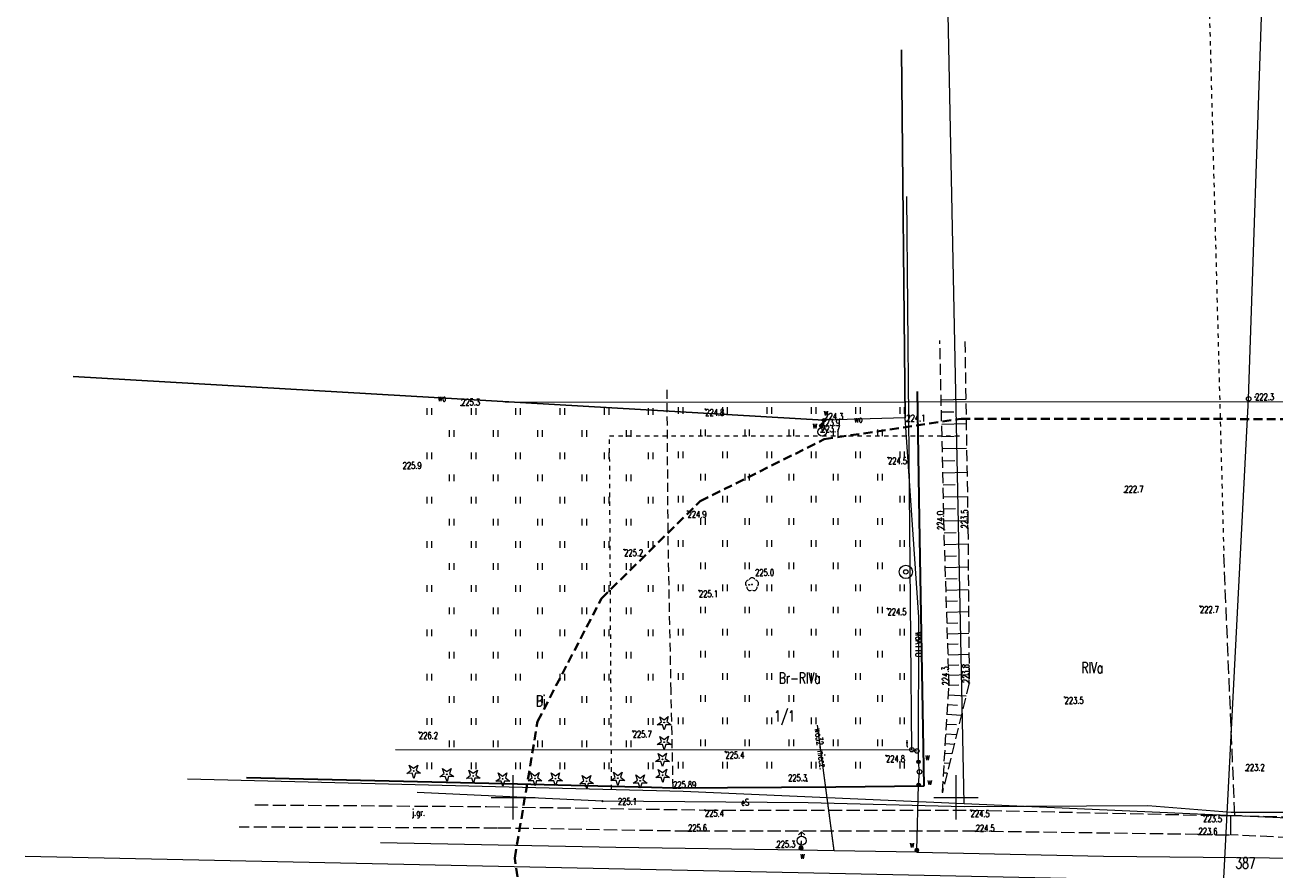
# Model space of a CAD drawing. Header units: metres. Extents: x 7496982 to 7497528, y 5603168 to 5605598.
# Tile 60 of 74: x 7496995 to 7497136, y 5605092 to 5605187. Entities that reach past the tile are written whole.
import ezdxf
from ezdxf.enums import TextEntityAlignment as Align

# ---------------------------------------------------------------- set-up
doc = ezdxf.new("R2010")
doc.units = ezdxf.units.M
doc.header["$MEASUREMENT"] = 0
for name, pattern in [('1', [0]), ('1_SUEP_A', [0]), ('1_SUTP_A', [0]), ('1_SUTP_B', [0]), ('1_SUWP', [0]), ('2', [1.5, 1, -0.5]), ('2_1', [0]), ('2_14', [0]), ('2_OTKJ', [2, 1.5, -0.5]), ('2_OTOO', [0]), ('2_OTRK', [1.75, 1.25, -0.5]), ('2_OTRKG', [1.75, 1.25, -0.5]), ('2_OTZT', [1.5, 1, -0.5]), ('4', [2.5, 1.5, -1]), ('GDE', [0]), ('GUK', [2, 1.5, -0.5]), ('GUZ', [1, 0.5, -0.5])]:
    doc.linetypes.add(name, pattern=pattern)
doc.layers.get('0').update_dxf_attribs({"color": 250, "linetype": 'CONTINUOUS', "lineweight": 100})
for name, color, linetype, lineweight in [('_MAPA_L_0', 7, '1', 18), ('EDZPD_L_0', 3, 'GDE', 18), ('EDZTD_T_0', 3, 'CONTINUOUS', 18), ('EKLPK_L_0', 90, 'GUK', 18), ('EKLTK_T_0', 90, 'CONTINUOUS', 25), ('EUZOU_T_0', 90, 'CONTINUOUS', 25), ('EUZPU_L_0', 90, '4', 18), ('EUZPU_L_4', 90, '4', 18), ('OTK_E_T_0', 7, 'CONTINUOUS', 0), ('OTK_L_0', 7, '2_OTKJ', 18), ('OTO_L_0', 7, '2_OTOO', 35), ('OTR_L_1', 7, '2_OTRK', 18), ('OTR_T_0', 7, 'CONTINUOUS', 18), ('OTR_T_1', 7, 'CONTINUOUS', 18), ('OTZ_L_3', 7, '2_OTZT', 18), ('OTZ_T_0', 3, 'CONTINUOUS', 18), ('OTZ_T_1', 3, 'CONTINUOUS', 18), ('SUEP_E_T_0', 1, 'CONTINUOUS', 0), ('SUEP_L_0', 1, '1_SUEP_A', 18), ('SUER_T_0', 1, 'CONTINUOUS', 18), ('SUP_E_T_1', 7, 'CONTINUOUS', 0), ('SUP_T_0', 7, 'CONTINUOUS', 18), ('SUP_T_2', 7, 'CONTINUOUS', 18), ('SUP_T_4', 7, 'CONTINUOUS', 18), ('SUTP_L_0', 30, '1_SUTP_A', 18), ('SUW_E_T_2', 5, 'CONTINUOUS', 0), ('SUW_T_2', 5, 'CONTINUOUS', 18), ('SUW_T_3', 5, 'CONTINUOUS', 18), ('SUW_T_5', 5, 'CONTINUOUS', 18), ('SUWP_E_T_0', 5, 'CONTINUOUS', 0), ('SUWP_L_0', 5, '1_SUWP', 18), ('ZAKRES_L_0_a', 1, '2', 40)]:
    doc.layers.add(name, color=color, linetype=linetype, lineweight=lineweight)
doc.styles.get("Standard").update_dxf_attribs({"font": 'Simplex.SHX', "width": 0.75})

# ---------------------------------------------------------------- blocks, each defined once
blk = doc.blocks.new('2_OTZT')
at = {"linetype": 'Continuous'}
for p, q in [((-0.2625, -0.375), (-0.2625, 0.375)), ((0.2625, -0.375), (0.2625, 0.375))]:
    blk.add_line(p, q, dxfattribs=at)
blk = doc.blocks.new('1_SUWH')
at = {"linetype": 'Continuous'}
for p, q in [((0, 1), (-0.35355, 0.64645)), ((0, 1), (0.35355, 0.64645)), ((0, 0.5), (0, 1))]:
    blk.add_line(p, q, dxfattribs=at)
blk.add_circle((0, 0), 0.5, dxfattribs=at)
blk = doc.blocks.new('1_SUWS')
at = {"linetype": 'Continuous'}
for radius in [0.75, 0.25]:
    blk.add_circle((0, 0), radius, dxfattribs=at)
blk = doc.blocks.new('1_SUWW')
at = {"linetype": 'Continuous'}
for radius in [0.2, 0.175, 0.15, 0.125, 0.1, 0.075, 0.05, 0.025, 0.00715]:
    blk.add_circle((0, 0), radius, dxfattribs=at)
blk = doc.blocks.new('1_SUPK')
at = {"linetype": 'Continuous'}
blk.add_circle((0, 0), 0.25, dxfattribs=at)
blk = doc.blocks.new('1_SUPP')
at = {"linetype": 'Continuous'}
blk.add_circle((0, 0), 0.25, dxfattribs=at)
blk = doc.blocks.new('1_SUPW')
at = {"linetype": 'Continuous'}
blk.add_circle((0, 0), 0.25, dxfattribs=at)
blk = doc.blocks.new('1_SUPS')
at = {"linetype": 'Continuous'}
blk.add_circle((0, 0), 0.0625, dxfattribs=at)
blk = doc.blocks.new('2_OTZL')
at = {"linetype": 'Continuous'}
blk.add_circle((0, 0), 0.045, dxfattribs=at)
for centre, start, end in [((-0.36, 0.12), 102.1445, 221.86), ((0, 0.38), 30.1401, 149.8599), ((0.36, 0.12), 318.14, 77.8555), ((-0.22, -0.3), 174.1482, 293.8542), ((0.22, -0.3), 246.1458, 5.8518)]:
    blk.add_arc(centre, 0.375, start, end, dxfattribs=at)
blk = doc.blocks.new('2_OTZG')
at = {"linetype": 'Continuous'}
for p, q in [((-0.78225, -0.26495), (-0.3012, 0.09375)), ((-0.3012, 0.09375), (-0.4937, 0.6621)), ((-0.4937, 0.6621), (-0.0039, 0.31545)), ((-0.0039, 0.31545), (0.4771, 0.67415)), ((0.4771, 0.67415), (0.2988, 0.1012)), ((0.2988, 0.1012), (0.7886, -0.24545)), ((-0.18225, -0.2575), (-0.78225, -0.26495)), ((0.01025, -0.82585), (-0.18225, -0.2575)), ((0.1886, -0.2529), (0.01025, -0.82585)), ((0.7886, -0.24545), (0.1886, -0.2529))]:
    blk.add_line(p, q, dxfattribs=at)
blk.add_circle((0, 0), 0.045, dxfattribs=at)
blk = doc.blocks.new('2_OTRS')
at = {"linetype": 'Continuous'}
blk.add_circle((0, 0), 0.045, dxfattribs=at)
blk = doc.blocks.new('2_OTRN')
at = {"linetype": 'Continuous'}
blk.add_circle((0, 0), 0.045, dxfattribs=at)

msp = doc.modelspace()

# ---------------------------------------------------------------- linework, layer by layer
at = {"layer": '_MAPA_L_0', "linetype": '1'}
for p, q in [((7497049.14755, 5605144.62023), (7497252.42355, 5605144.74602)), ((7497050, 5605097.5), (7497050, 5605102.5)), ((7497100, 5605097.5), (7497100, 5605102.5)), ((7497047.5, 5605100), (7497052.5, 5605100)), ((7497097.5, 5605100), (7497102.5, 5605100))]:
    msp.add_line(p, q, dxfattribs=at)
at = {"layer": 'EDZPD_L_0', "linetype": '1'}
for p, q in [((7497100.94, 5605099.31), (7497098.74, 5605207.3)), ((7497013.23, 5605102.11), (7497069.2, 5605100.7)), ((7497069.2, 5605100.7), (7497100.94, 5605099.31)), ((7497100.94, 5605099.31), (7497195.35, 5605095.17))]:
    msp.add_line(p, q, dxfattribs=at)
at = {"layer": 'EKLPK_L_0', "linetype": 'GUK'}
msp.add_line((7497131.48205, 5605097.97069), (7497130.22256, 5605127.86595), dxfattribs=at)
at = {"layer": 'EUZPU_L_0', "linetype": 'GUZ'}
for p, q in [((7497060.88016, 5605140.79187), (7497100.78052, 5605140.7938)), ((7497061.11244, 5605100.90374), (7497060.88016, 5605140.79187))]:
    msp.add_line(p, q, dxfattribs=at)
at = {"layer": 'EUZPU_L_4', "linetype": 'GUZ'}
msp.add_line((7497126.8833, 5605253.33825), (7497130.22256, 5605127.86595), dxfattribs=at)
at = {"layer": 'OTK_L_0', "linetype": '2_OTKJ'}
for p, q in [((7497020.851, 5605099.154), (7497047.008, 5605098.964)), ((7497047.008, 5605098.964), (7497071.648, 5605098.576)), ((7497071.648, 5605098.576), (7497101.663, 5605098.566)), ((7497101.663, 5605098.566), (7497127.909, 5605097.995)), ((7497127.909, 5605097.995), (7497131.0061, 5605097.9276)), ((7497140.233, 5605097.739), (7497131.0061, 5605097.9276)), ((7497048.207, 5605096.539), (7497019.074, 5605096.639)), ((7497069.752, 5605096.178), (7497048.207, 5605096.539)), ((7497102.218, 5605096.172), (7497069.752, 5605096.178)), ((7497127.377, 5605095.814), (7497102.218, 5605096.172)), ((7497127.377, 5605095.814), (7497131.0061, 5605095.7624)), ((7497139.854, 5605095.355), (7497131.0061, 5605095.7624))]:
    msp.add_line(p, q, dxfattribs=at)
at = {"layer": 'OTK_L_0', "linetype": '2_14'}
msp.add_line((7497131.0061, 5605097.9276), (7497131.0061, 5605095.7624), dxfattribs=at)
at = {"layer": 'OTO_L_0', "linetype": '2_OTOO'}
for p, q in [((7497095.62, 5605145.83), (7497095.85, 5605131.41)), ((7497095.85, 5605131.41), (7497096.38, 5605101.26)), ((7497050.49, 5605101.51), (7497019.89, 5605102.19)), ((7497065.63, 5605101.13), (7497050.49, 5605101.51)), ((7497068.06, 5605101.06), (7497065.63, 5605101.13)), ((7497086.44, 5605101.15), (7497068.06, 5605101.06)), ((7497096.38, 5605101.26), (7497086.44, 5605101.15))]:
    msp.add_line(p, q, dxfattribs=at)
at = {"layer": 'OTR_L_1', "linetype": '2_OTRKG'}
for p, q in [((7497098.655, 5605130.201), (7497098.176, 5605151.561)), ((7497099.218, 5605112.661), (7497098.655, 5605130.201)), ((7497098.462, 5605100.593), (7497099.218, 5605112.661))]:
    msp.add_line(p, q, dxfattribs=at)
at = {"layer": 'OTR_L_1', "linetype": '2_OTRK'}
for p, q in [((7497100.996, 5605151.448), (7497101.3475, 5605130.36466)), ((7497101.3475, 5605130.36466), (7497101.491, 5605112.913)), ((7497101.491, 5605112.913), (7497098.462, 5605100.593))]:
    msp.add_line(p, q, dxfattribs=at)
at = {"layer": 'OTR_L_1', "linetype": '2_1'}
for p, q in [((7497098.32569, 5605144.88592), (7497101.10436, 5605144.94823)), ((7497098.35676, 5605143.50056), (7497099.74211, 5605143.53163)), ((7497098.38773, 5605142.11918), (7497101.1505, 5605142.18114)), ((7497098.41862, 5605140.74176), (7497099.79604, 5605140.77265)), ((7497098.44942, 5605139.36829), (7497101.19637, 5605139.42989)), ((7497098.48013, 5605137.99876), (7497099.84967, 5605138.02947)), ((7497098.51076, 5605136.63315), (7497101.24197, 5605136.6944)), ((7497098.54129, 5605135.27146), (7497099.90299, 5605135.30199)), ((7497098.57174, 5605133.91367), (7497101.28732, 5605133.97457)), ((7497098.6021, 5605132.55978), (7497099.956, 5605132.59014)), ((7497098.63238, 5605131.20977), (7497101.3324, 5605131.27031)), ((7497098.66572, 5605129.86692), (7497100.0083, 5605129.91001)), ((7497098.70831, 5605128.54017), (7497101.3618, 5605128.62534)), ((7497098.75039, 5605127.22907), (7497100.06149, 5605127.27116)), ((7497098.79198, 5605125.93344), (7497101.38325, 5605126.01661)), ((7497098.83308, 5605124.65308), (7497100.11343, 5605124.69418)), ((7497098.87369, 5605123.38782), (7497101.4042, 5605123.46905)), ((7497098.91382, 5605122.13749), (7497100.16416, 5605122.17762)), ((7497098.95348, 5605120.9019), (7497101.42466, 5605120.98122)), ((7497098.99268, 5605119.68089), (7497100.21369, 5605119.72008)), ((7497099.03141, 5605118.47427), (7497101.44463, 5605118.55173)), ((7497099.06968, 5605117.28189), (7497100.26206, 5605117.32016)), ((7497099.1075, 5605116.10357), (7497101.46414, 5605116.17921)), ((7497099.14488, 5605114.93914), (7497100.3093, 5605114.97652)), ((7497099.18181, 5605113.78845), (7497101.48319, 5605113.86232)), ((7497099.14993, 5605111.57437), (7497101.13137, 5605111.45024)), ((7497099.21763, 5605112.67252), (7497100.33356, 5605112.70834)), ((7497099.08114, 5605110.47623), (7497100.17927, 5605110.40744)), ((7497099.01234, 5605109.37809), (7497100.59749, 5605109.27879)), ((7497098.94355, 5605108.27996), (7497100.04169, 5605108.21117)), ((7497098.80596, 5605106.08368), (7497099.79668, 5605106.02162)), ((7497098.87476, 5605107.18182), (7497100.06362, 5605107.10734)), ((7497098.73717, 5605104.98555), (7497099.52975, 5605104.9359)), ((7497098.66838, 5605103.88741), (7497099.26281, 5605103.85017)), ((7497098.53079, 5605101.69114), (7497098.72894, 5605101.67872)), ((7497098.59959, 5605102.78927), (7497098.99587, 5605102.76445))]:
    msp.add_line(p, q, dxfattribs=at)
msp.add_point((7497098.462, 5605100.593), dxfattribs=at)
at = {"layer": 'OTZ_L_3', "linetype": '2_OTZT'}
for p, q in [((7497067.51, 5605128.49), (7497067.38, 5605146.43)), ((7497095.62, 5605145.83), (7497095.85, 5605131.41)), ((7497095.85, 5605131.41), (7497096.38, 5605101.26)), ((7497067.84, 5605111.96), (7497067.51, 5605128.49)), ((7497068.06, 5605101.06), (7497067.84, 5605111.96)), ((7497050.49, 5605101.51), (7497019.89, 5605102.19)), ((7497065.63, 5605101.13), (7497050.49, 5605101.51)), ((7497068.06, 5605101.06), (7497065.63, 5605101.13)), ((7497086.44, 5605101.15), (7497068.06, 5605101.06)), ((7497096.38, 5605101.26), (7497086.44, 5605101.15))]:
    msp.add_line(p, q, dxfattribs=at)
at = {"layer": 'SUEP_L_0', "linetype": '1_SUEP_A'}
for p, q in [((7497060.08, 5605099.57), (7497039.18, 5605100.56)), ((7497083.29, 5605099.39), (7497060.08, 5605099.57)), ((7497100.93, 5605098.93), (7497083.29, 5605099.39)), ((7497121.64, 5605099.06), (7497100.93, 5605098.93)), ((7497131.05, 5605098.3), (7497121.64, 5605099.06)), ((7497144.21, 5605098.32), (7497131.05, 5605098.3))]:
    msp.add_line(p, q, dxfattribs=at)
at = {"layer": 'SUTP_L_0', "linetype": '1_SUTP_B'}
for p, q in [((7497133.04124, 5605144.98671), (7497134.81015, 5605197.29162)), ((7497127.87227, 5605045.45899), (7497133.04124, 5605144.98671))]:
    msp.add_line(p, q, dxfattribs=at)
at = {"layer": 'SUTP_L_0', "linetype": '1_SUTP_A'}
for p, q in [((7497095.01, 5605105.38), (7497094.45, 5605167.82)), ((7497036.73, 5605105.42), (7497095.01, 5605105.38)), ((7497095.01, 5605105.38), (7497095.59, 5605105.24)), ((7496994.884, 5605093.382), (7497161.762, 5605089.859))]:
    msp.add_line(p, q, dxfattribs=at)
at = {"layer": 'SUWP_L_0', "linetype": '1_SUWP'}
for p, q in [((7497093.83, 5605184.39), (7497094.25, 5605142.85)), ((7497094.25, 5605142.85), (7497093.83, 5605184.39)), ((7497085.09, 5605142.56), (7497000.32, 5605147.5)), ((7497000.32, 5605147.5), (7497085.09, 5605142.56)), ((7497094.25, 5605142.85), (7497085.09, 5605142.56)), ((7497094.25, 5605142.85), (7497085.09, 5605142.56)), ((7497095.82, 5605120.33), (7497094.25, 5605142.85)), ((7497095.82, 5605120.33), (7497094.25, 5605142.85)), ((7497085.09, 5605142.56), (7497084.79, 5605141.93)), ((7497085.09, 5605142.56), (7497084.79, 5605141.93)), ((7497084.79, 5605141.93), (7497084.89, 5605141.26)), ((7497084.79, 5605141.93), (7497084.89, 5605141.26)), ((7497095.77, 5605104.01), (7497095.82, 5605120.33)), ((7497095.77, 5605104.01), (7497095.82, 5605120.33)), ((7497086.24, 5605093.99), (7497084.38, 5605108.17)), ((7497086.23737, 5605093.98644), (7497084.38, 5605108.17)), ((7497095.88, 5605102.89), (7497095.77, 5605104.01)), ((7497095.88, 5605102.89), (7497095.77, 5605104.01)), ((7497095.78, 5605101.42), (7497095.88, 5605102.89)), ((7497095.78, 5605101.42), (7497095.88, 5605102.89)), ((7497095.57067, 5605094.02894), (7497095.78, 5605101.42)), ((7497095.57317, 5605094.06255), (7497095.78, 5605101.42)), ((7497061.59016, 5605094.33369), (7497035.01598, 5605094.87078)), ((7497061.59016, 5605094.33369), (7497035.01598, 5605094.87078)), ((7497082.49889, 5605094.24426), (7497082.56792, 5605095.11443)), ((7497082.50326, 5605094.34816), (7497082.56792, 5605095.11443)), ((7497082.47011, 5605094.03952), (7497061.59016, 5605094.33369)), ((7497082.47011, 5605094.03952), (7497061.59016, 5605094.33369)), ((7497082.50326, 5605094.34816), (7497082.47011, 5605094.03952)), ((7497082.49889, 5605094.24426), (7497082.47011, 5605094.03952)), ((7497086.23737, 5605093.98644), (7497082.47011, 5605094.03952)), ((7497086.23737, 5605093.98644), (7497082.47011, 5605094.03952)), ((7497095.5888, 5605093.81259), (7497086.23737, 5605093.98644)), ((7497095.5888, 5605093.81259), (7497086.23737, 5605093.98644)), ((7497095.5888, 5605093.81259), (7497095.57067, 5605094.02894)), ((7497095.5888, 5605093.81259), (7497095.57317, 5605094.06255)), ((7497095.5888, 5605093.81259), (7497116.66242, 5605093.38263)), ((7497095.5888, 5605093.81259), (7497116.66242, 5605093.38263)), ((7497116.66242, 5605093.38263), (7497151.69136, 5605093.03301)), ((7497116.66242, 5605093.38263), (7497151.69136, 5605093.03301))]:
    msp.add_line(p, q, dxfattribs=at)
at = {"layer": 'ZAKRES_L_0_a', "linetype": '2'}
for p, q in [((7497085.12067, 5605140.42112), (7497100.59098, 5605142.74208)), ((7497100.59098, 5605142.74208), (7497201.5427, 5605142.63076)), ((7497071.12475, 5605133.43316), (7497085.12067, 5605140.42112)), ((7497059.97323, 5605122.46223), (7497071.12475, 5605133.43316)), ((7497052.75772, 5605108.58226), (7497059.97323, 5605122.46223)), ((7497050.1845, 5605093.1519), (7497052.75772, 5605108.58226)), ((7497052.50546, 5605077.68159), (7497050.1845, 5605093.1519))]:
    msp.add_line(p, q, dxfattribs=at)

# ---------------------------------------------------------------- block references
at = {"layer": 'OTR_T_0'}
msp.add_blockref('2_OTRS', (7497068.06, 5605101.06), dxfattribs=at)
at = {"layer": 'OTR_T_1'}
for p in [(7497044.12799, 5605144.22686), (7497133.77452, 5605145.19304), (7497071.69782, 5605143.81789), (7497085.1346, 5605142.63282), (7497084.77536, 5605141.92233), (7497084.78615, 5605141.22226), (7497094.4059, 5605142.44323), (7497092.33, 5605138.3625), (7497119.0215, 5605134.42597), (7497069.698, 5605132.323), (7497062.538, 5605127.99), (7497070.98521, 5605123.35103), (7497076.64463, 5605124.00111), (7497127.546, 5605121.572), (7497092.269, 5605121.32), (7497112.267, 5605111.326), (7497039.372, 5605107.368), (7497063.5, 5605107.496), (7497073.974, 5605105.155), (7497092.103, 5605104.739), (7497083.18214, 5605101.82858), (7497132.70977, 5605103.01284), (7497079.73329, 5605094.34458)]:
    msp.add_blockref('2_OTRN', p, dxfattribs=at)
for p, rotation in [((7497098.655, 5605130.201), 91.28415684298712), ((7497101.3475, 5605130.36466), 90.37582364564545), ((7497099.218, 5605112.661), 91.8381671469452), ((7497101.491, 5605112.913), 90.70200615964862), ((7497071.648, 5605098.576), 359.9809109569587), ((7497101.663, 5605098.566), 358.7536870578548), ((7497127.909, 5605097.995), 358.7533091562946), ((7497069.752, 5605096.178), 359.9894112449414), ((7497102.218, 5605096.172), 359.1847646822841), ((7497127.377, 5605095.814), 359.185400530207)]:
    msp.add_blockref('2_OTRN', p, dxfattribs=dict(at, rotation=rotation))
at = {"layer": 'OTZ_L_3'}
for p in [(7497068.94, 5605143.65), (7497073.94, 5605143.65), (7497078.94, 5605143.65), (7497083.94, 5605143.65), (7497088.94, 5605143.65), (7497093.94, 5605143.65), (7497040.56, 5605143.56), (7497045.56, 5605143.56), (7497050.56, 5605143.56), (7497055.56, 5605143.56), (7497060.56, 5605143.56), (7497065.56, 5605143.56), (7497043.06, 5605141.06), (7497048.06, 5605141.06), (7497053.06, 5605141.06), (7497058.06, 5605141.06), (7497063.06, 5605141.06), (7497071.44, 5605141.15), (7497076.44, 5605141.15), (7497081.44, 5605141.15), (7497086.44, 5605141.15), (7497091.44, 5605141.15), (7497040.56, 5605138.56), (7497045.56, 5605138.56), (7497050.56, 5605138.56), (7497055.56, 5605138.56), (7497060.56, 5605138.56), (7497065.56, 5605138.56), (7497068.94, 5605138.65), (7497073.94, 5605138.65), (7497078.94, 5605138.65), (7497083.94, 5605138.65), (7497088.94, 5605138.65), (7497093.94, 5605138.65), (7497043.06, 5605136.06), (7497048.06, 5605136.06), (7497053.06, 5605136.06), (7497058.06, 5605136.06), (7497063.06, 5605136.06), (7497071.44, 5605136.15), (7497076.44, 5605136.15), (7497081.44, 5605136.15), (7497086.44, 5605136.15), (7497091.44, 5605136.15), (7497040.56, 5605133.56), (7497045.56, 5605133.56), (7497050.56, 5605133.56), (7497055.56, 5605133.56), (7497060.56, 5605133.56), (7497065.56, 5605133.56), (7497068.94, 5605133.65), (7497073.94, 5605133.65), (7497078.94, 5605133.65), (7497083.94, 5605133.65), (7497088.94, 5605133.65), (7497093.94, 5605133.65), (7497043.06, 5605131.06), (7497048.06, 5605131.06), (7497053.06, 5605131.06), (7497058.06, 5605131.06), (7497063.06, 5605131.06), (7497071.44, 5605131.15), (7497076.44, 5605131.15), (7497081.44, 5605131.15), (7497086.44, 5605131.15), (7497091.44, 5605131.15), (7497040.56, 5605128.56), (7497045.56, 5605128.56), (7497050.56, 5605128.56), (7497055.56, 5605128.56), (7497060.56, 5605128.56), (7497065.56, 5605128.56), (7497068.94, 5605128.65), (7497073.94, 5605128.65), (7497078.94, 5605128.65), (7497083.94, 5605128.65), (7497088.94, 5605128.65), (7497093.94, 5605128.65), (7497043.06, 5605126.06), (7497048.06, 5605126.06), (7497053.06, 5605126.06), (7497058.06, 5605126.06), (7497063.06, 5605126.06), (7497071.44, 5605126.15), (7497076.44, 5605126.15), (7497081.44, 5605126.15), (7497086.44, 5605126.15), (7497091.44, 5605126.15), (7497040.56, 5605123.56), (7497045.56, 5605123.56), (7497050.56, 5605123.56), (7497055.56, 5605123.56), (7497060.56, 5605123.56), (7497065.56, 5605123.56), (7497068.94, 5605123.65), (7497073.94, 5605123.65), (7497078.94, 5605123.65), (7497083.94, 5605123.65), (7497088.94, 5605123.65), (7497093.94, 5605123.65), (7497043.06, 5605121.06), (7497048.06, 5605121.06), (7497053.06, 5605121.06), (7497058.06, 5605121.06), (7497063.06, 5605121.06), (7497071.44, 5605121.15), (7497076.44, 5605121.15), (7497081.44, 5605121.15), (7497086.44, 5605121.15), (7497091.44, 5605121.15), (7497040.56, 5605118.56), (7497045.56, 5605118.56), (7497050.56, 5605118.56), (7497055.56, 5605118.56), (7497060.56, 5605118.56), (7497065.56, 5605118.56), (7497068.94, 5605118.65), (7497073.94, 5605118.65), (7497078.94, 5605118.65), (7497083.94, 5605118.65), (7497088.94, 5605118.65), (7497093.94, 5605118.65), (7497043.06, 5605116.06), (7497048.06, 5605116.06), (7497053.06, 5605116.06), (7497058.06, 5605116.06), (7497063.06, 5605116.06), (7497071.44, 5605116.15), (7497076.44, 5605116.15), (7497081.44, 5605116.15), (7497086.44, 5605116.15), (7497091.44, 5605116.15), (7497040.56, 5605113.56), (7497045.56, 5605113.56), (7497050.56, 5605113.56), (7497055.56, 5605113.56), (7497060.56, 5605113.56), (7497065.56, 5605113.56), (7497068.94, 5605113.65), (7497073.94, 5605113.65), (7497078.94, 5605113.65), (7497083.94, 5605113.65), (7497088.94, 5605113.65), (7497093.94, 5605113.65), (7497043.06, 5605111.06), (7497048.06, 5605111.06), (7497053.06, 5605111.06), (7497058.06, 5605111.06), (7497063.06, 5605111.06), (7497071.44, 5605111.15), (7497076.44, 5605111.15), (7497081.44, 5605111.15), (7497086.44, 5605111.15), (7497091.44, 5605111.15), (7497040.56, 5605108.56), (7497045.56, 5605108.56), (7497050.56, 5605108.56), (7497055.56, 5605108.56), (7497060.56, 5605108.56), (7497065.56, 5605108.56), (7497068.94, 5605108.65), (7497073.94, 5605108.65), (7497078.94, 5605108.65), (7497083.94, 5605108.65), (7497088.94, 5605108.65), (7497093.94, 5605108.65), (7497043.06, 5605106.06), (7497048.06, 5605106.06), (7497053.06, 5605106.06), (7497058.06, 5605106.06), (7497063.06, 5605106.06), (7497071.44, 5605106.15), (7497076.44, 5605106.15), (7497081.44, 5605106.15), (7497086.44, 5605106.15), (7497091.44, 5605106.15), (7497040.56, 5605103.56), (7497045.56, 5605103.56), (7497050.56, 5605103.56), (7497055.56, 5605103.56), (7497060.56, 5605103.56), (7497065.56, 5605103.56), (7497068.94, 5605103.65), (7497073.94, 5605103.65), (7497078.94, 5605103.65), (7497083.94, 5605103.65), (7497088.94, 5605103.65), (7497093.94, 5605103.65)]:
    msp.add_blockref('2_OTZT', p, dxfattribs=at)
at = {"layer": 'OTZ_T_0'}
msp.add_blockref('2_OTZL', (7497076.9675, 5605124.0202), dxfattribs=at)
at = {"layer": 'OTZ_T_1'}
for p in [(7497067.04, 5605108.449), (7497067.054, 5605106.225), (7497066.852, 5605104.301), (7497038.767, 5605102.977), (7497042.522, 5605102.601), (7497045.5, 5605102.413), (7497066.879, 5605102.497), (7497048.819, 5605102.093), (7497052.463, 5605102.129), (7497054.767, 5605102.116), (7497058.298, 5605101.813), (7497061.814, 5605102.168), (7497064.343, 5605101.868)]:
    msp.add_blockref('2_OTZG', p, dxfattribs=at)
at = {"layer": 'SUER_T_0'}
msp.add_blockref('1_SUPS', (7497060.08, 5605099.57), dxfattribs=at)
at = {"layer": 'SUP_T_0'}
for p in [(7497095.88, 5605102.89), (7497095.88071, 5605102.89031)]:
    msp.add_blockref('1_SUPK', p, dxfattribs=at)
at = {"layer": 'SUP_T_2'}
for p in [(7497133.04124, 5605144.98671), (7497095.59, 5605105.24)]:
    msp.add_blockref('1_SUPP', p, dxfattribs=at)
at = {"layer": 'SUP_T_4'}
msp.add_blockref('1_SUPW', (7497095.01, 5605105.38), dxfattribs=at)
at = {"layer": 'SUW_T_2'}
for p in [(7497084.89, 5605141.26), (7497082.56792, 5605095.11443)]:
    msp.add_blockref('1_SUWH', p, dxfattribs=at)
at = {"layer": 'SUW_T_3'}
msp.add_blockref('1_SUWS', (7497094.33177, 5605125.45246), dxfattribs=at)
at = {"layer": 'SUW_T_5'}
for p in [(7497085.09, 5605142.56), (7497084.79, 5605141.93), (7497095.76943, 5605104.01032), (7497095.77, 5605104.01), (7497095.78, 5605101.42), (7497095.78235, 5605101.42003), (7497082.49889, 5605094.24426), (7497082.50326, 5605094.34816), (7497095.57067, 5605094.02894), (7497095.57317, 5605094.06255)]:
    msp.add_blockref('1_SUWW', p, dxfattribs=at)

# ---------------------------------------------------------------- texts
at = {"layer": 'EDZTD_T_0', "width": 0.7}
for s, p in [('1/1', (7497079.45926, 5605109.80456)), ('387', (7497131.55587, 5605093.20476))]:
    msp.add_text(s, height=1.25001, dxfattribs=at).set_placement(p, align=Align.TOP_LEFT)
at = {"layer": 'EKLTK_T_0', "width": 0.7}
for s, p in [('RIVa', (7497114.15488, 5605115.25463)), ('Br-RIVa', (7497079.98996, 5605114.09577))]:
    msp.add_text(s, height=1.25001, dxfattribs=at).set_placement(p, align=Align.TOP_LEFT)
at = {"layer": 'EUZOU_T_0', "lineweight": 13, "width": 0.7}
msp.add_text('Bi', height=1.25001, dxfattribs=at).set_placement((7497052.54638, 5605111.51126), align=Align.TOP_LEFT)
at = {"layer": 'OTK_E_T_0', "lineweight": 9, "width": 0.7}
msp.add_text('j.gr.', height=0.75, rotation=0.3999932, dxfattribs=at).set_placement((7497038.57104, 5605098.65201), align=Align.TOP_LEFT)
at = {"layer": 'OTR_T_0', "lineweight": 9, "width": 0.7}
msp.add_text('225.89', height=0.75, dxfattribs=at).set_placement((7497068.06, 5605101.06))
at = {"layer": 'OTR_T_1', "lineweight": 9, "width": 0.7}
msp.add_text('222.3', height=0.75, dxfattribs=at).set_placement((7497133.77452, 5605145.19304), align=Align.MIDDLE_LEFT)
for s, p in [('225.3', (7497044.12799, 5605144.22686)), ('223.9', (7497084.77536, 5605141.92233)), ('224.3', (7497085.1346, 5605142.63282)), ('224.1', (7497094.4059, 5605142.44323)), ('223.7', (7497084.78615, 5605141.22226)), ('222.7', (7497119.0215, 5605134.42597)), ('225.0', (7497077.31694, 5605124.99517)), ('223.2', (7497132.70977, 5605103.01284)), ('225.3', (7497079.73329, 5605094.34458))]:
    msp.add_text(s, height=0.75, dxfattribs=at).set_placement(p)
for s, p in [('224.8', (7497071.69782, 5605143.81789)), ('224.5', (7497092.33, 5605138.3625)), ('225.9', (7497037.52755, 5605137.82689)), ('224.9', (7497069.698, 5605132.323)), ('225.2', (7497062.538, 5605127.99)), ('225.1', (7497070.98521, 5605123.35103)), ('222.7', (7497127.546, 5605121.572)), ('224.5', (7497092.269, 5605121.32)), ('223.5', (7497112.267, 5605111.326)), ('226.2', (7497039.372, 5605107.368)), ('225.7', (7497063.5, 5605107.496)), ('225.4', (7497073.974, 5605105.155)), ('224.8', (7497092.103, 5605104.739))]:
    msp.add_text(s, height=0.75, dxfattribs=at).set_placement(p, align=Align.TOP_LEFT)
for s, rotation, p in [('224.0', 91.2841568, (7497098.655, 5605130.201)), ('223.5', 90.3758236, (7497101.3475, 5605130.36466)), ('224.3', 91.8381671, (7497099.218, 5605112.661)), ('223.8', 90.7020062, (7497101.491, 5605112.913)), ('225.6', 359.9894112, (7497069.752, 5605096.178)), ('224.5', 359.1847647, (7497102.218, 5605096.172)), ('223.6', 359.1854005, (7497127.377, 5605095.814))]:
    msp.add_text(s, height=0.75, rotation=rotation, dxfattribs=at).set_placement(p)
msp.add_text('225.3', height=0.75, dxfattribs=at).set_placement((7497083.18214, 5605101.82858), align=Align.RIGHT)
for s, rotation, p in [('225.4', 359.980911, (7497071.648, 5605098.576)), ('224.5', 358.7536871, (7497101.663, 5605098.566)), ('223.5', 358.7533092, (7497127.909, 5605097.995))]:
    msp.add_text(s, height=0.75, rotation=rotation, dxfattribs=at).set_placement(p, align=Align.TOP_LEFT)
at = {"layer": 'SUEP_E_T_0', "lineweight": 9, "width": 0.7}
msp.add_text('eS', height=0.75, rotation=359.5556642, dxfattribs=at).set_placement((7497076.19723, 5605099.44501), align=Align.MIDDLE)
at = {"layer": 'SUER_T_0', "lineweight": 9, "width": 0.7}
msp.add_text('225.1', height=0.75, rotation=359.5556642, dxfattribs=at).set_placement((7497061.83332, 5605099.5564), align=Align.MIDDLE_LEFT)
at = {"layer": 'SUP_E_T_1', "lineweight": 9, "width": 0.7}
msp.add_text('t', height=0.75, dxfattribs=at).set_placement((7497094.34, 5605106.46), align=Align.TOP_LEFT)
at = {"layer": 'SUW_E_T_2', "lineweight": 9, "width": 0.7}
for p in [(7497085.05, 5605143.86), (7497083.8, 5605142.4)]:
    msp.add_text('w', height=0.75, dxfattribs=at).set_placement(p, align=Align.TOP_LEFT)
for p in [(7497096.51579, 5605104.21624), (7497096.76625, 5605101.40875), (7497094.75674, 5605094.34314), (7497082.39813, 5605093.07615)]:
    msp.add_text('w', height=0.75, dxfattribs=at).set_placement(p)
at = {"layer": 'SUWP_E_T_0', "lineweight": 9, "width": 0.7}
for s, rotation, p in [('wo', 356.7000001, (7497041.97, 5605145.07)), ('wo', 1.7999907, (7497088.98, 5605142.68)), ('woA110', 269.8000027, (7497095.81, 5605117.26)), ('wo32-niecz.', 277.5000028, (7497084.73, 5605105.48))]:
    msp.add_text(s, height=0.75, rotation=rotation, dxfattribs=at).set_placement(p, align=Align.MIDDLE)

doc.saveas('drawing.dxf')
